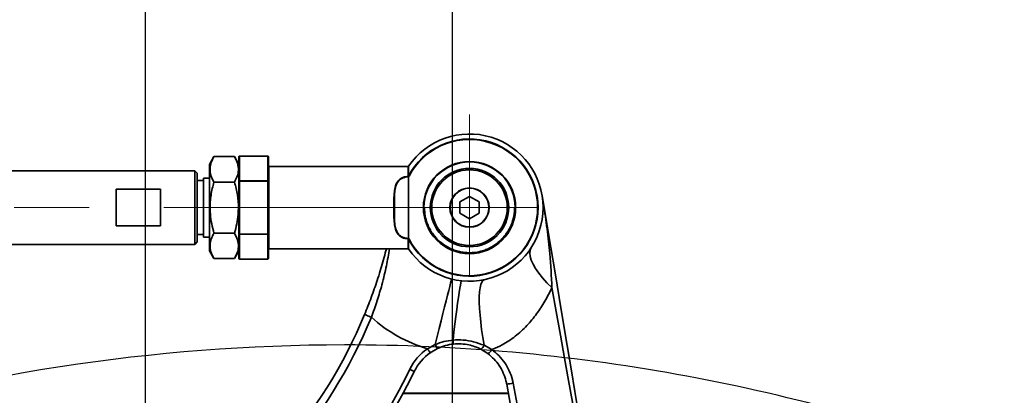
# Model space of a CAD drawing. Header units: millimetres. Extents: x 7702 to 16913, y -3294 to 4428.
# Tile 60 of 88: x 11186 to 11587, y 2949 to 3102. Entities that reach past the tile are written whole.
import ezdxf

# ---------------------------------------------------------------- set-up
doc = ezdxf.new("R2010")
doc.units = ezdxf.units.MM
doc.header["$LTSCALE"] = 6
doc.header["$PDSIZE"] = -1
doc.linetypes.add('CENTER', pattern=[50.8, 31.75, -6.35, 6.35, -6.35])
doc.linetypes.add('CENTERX2', pattern=[20.32, 12.7, -2.54, 2.54, -2.54])
doc.layers.add('中心线', color=4, linetype='CENTERX2', lineweight=20)
doc.layers.add('标注线', color=3, linetype='Continuous', lineweight=20)
doc.layers.add('细点划线', color=6, linetype='CENTER')
doc.dimstyles.new('ISO-25', dxfattribs={"dimtxt": 40, "dimasz": 30, "dimexe": 10, "dimexo": 0.625, "dimtad": 1, "dimtoh": 1, "dimdec": 1, "dimtxsty": 'Standard', "dimcen": 2.5, "dimclrd": 1, "dimclre": 1, "dimclrt": 4, "dimadec": 0, "dimazin": 0, "dimtfac": 1, "dimtdec": 1, "dimtmove": 0, "dimatfit": 3, "dimfxl": 1, "dimarcsym": 0})

# ---------------------------------------------------------------- blocks, each defined once
blk = doc.blocks.new('*D16')
at = {"layer": 'Defpoints', "color": 0, "transparency": 16777216}
for p in [(11236.94, 3166.02), (10507.09, 2884.06), (11236.94, 2847.87)]:
    blk.add_point(p, dxfattribs=at)
at = {"layer": '标注线', "color": 1, "lineweight": -2, "transparency": 16777216}
for p, q in [((10507.09, 2884.68), (10507.09, 3176.02)), ((11236.94, 2848.49), (11236.94, 3176.02)), ((10537.09, 3166.02), (11206.94, 3166.02))]:
    blk.add_line(p, q, dxfattribs=at)
at = {"layer": '标注线', "color": 1, "transparency": 16777216}
for points in [[(10537.09, 3171.02), (10537.09, 3161.02), (10507.09, 3166.02)], [(11206.94, 3171.02), (11206.94, 3161.02), (11236.94, 3166.02)]]:
    blk.add_solid(points, dxfattribs=at)
at = {"layer": '标注线', "color": 4, "transparency": 16777216, "insert": (10872.02, 3190), "char_height": 40, "attachment_point": 5}
blk.add_mtext('729,9', dxfattribs=at)
blk = doc.blocks.new('*D17')
at = {"layer": 'Defpoints', "color": 0, "transparency": 16777216}
for p in [(11362.09, 3164.74), (11362.09, 2886.14), (11236.94, 2847.87)]:
    blk.add_point(p, dxfattribs=at)
at = {"layer": '标注线', "color": 1, "lineweight": -2, "transparency": 16777216}
for p, q in [((11236.94, 2848.49), (11236.94, 3174.74)), ((11362.09, 2886.76), (11362.09, 3174.74)), ((11266.94, 3164.74), (11332.09, 3164.74)), ((11362.09, 3164.74), (11524.07, 3164.74))]:
    blk.add_line(p, q, dxfattribs=at)
at = {"layer": '标注线', "color": 1, "transparency": 16777216}
for points in [[(11266.94, 3169.74), (11266.94, 3159.74), (11236.94, 3164.74)], [(11332.09, 3169.74), (11332.09, 3159.74), (11362.09, 3164.74)]]:
    blk.add_solid(points, dxfattribs=at)
at = {"layer": '标注线', "color": 4, "transparency": 16777216, "insert": (11458.08, 3188.72), "char_height": 40, "attachment_point": 5}
blk.add_mtext('125,1', dxfattribs=at)

msp = doc.modelspace()

# ---------------------------------------------------------------- linework, layer by layer
at = {"color": 7, "linetype": 'Continuous', "lineweight": 35, "ltscale": 2}
for p, q in [((11264.84, 3045.84), (11263.01, 3042.68)), ((11264.84, 3045.84), (11273.19, 3045.84)), ((11275.01, 3042.68), (11273.19, 3045.84)), ((11275.01, 3045.85), (11275.01, 3035.81)), ((11286.81, 3046.05), (11275.21, 3046.05)), ((11287.01, 3045.85), (11287.01, 3035.81)), ((11257.01, 3040.05), (10751.01, 3040.05)), ((11258.01, 3039.05), (11257.01, 3040.05)), ((11257.01, 3010.05), (11257.01, 3040.05)), ((11258.01, 3039.05), (11258.01, 3011.05)), ((11263.01, 3007.43), (11263.01, 3042.68)), ((11287.21, 3041.8), (11287.21, 3008.3)), ((11344.02, 3041.8), (11287.21, 3041.8)), ((11344.02, 3041.8), (11344.02, 3037.74)), ((11344.18, 3041.89), (11344.18, 3037.91)), ((11260.51, 3036.05), (11258.01, 3036.05)), ((11263.01, 3037.05), (11260.51, 3037.05)), ((11260.51, 3013.05), (11260.51, 3037.05)), ((11264.84, 3035.44), (11273.19, 3035.44)), ((11275.01, 3035.81), (11275.01, 3014.29)), ((11275.21, 3035.81), (11275.01, 3035.81)), ((11275.21, 3035.92), (11275.21, 3035.81)), ((11275.21, 3035.92), (11286.81, 3035.92)), ((11275.21, 3035.81), (11275.21, 3014.29)), ((11275.21, 3035.81), (11286.81, 3035.81)), ((11286.81, 3035.92), (11286.81, 3035.81)), ((11286.81, 3035.81), (11286.81, 3014.29)), ((11287.01, 3035.81), (11286.81, 3035.81)), ((11287.01, 3035.81), (11287.01, 3014.29)), ((11344.12, 3037.61), (11344.12, 3012.49)), ((11225.01, 3017.57), (11225.01, 3032.54)), ((11225.01, 3032.54), (11243.01, 3032.54)), ((11243.01, 3032.54), (11243.01, 3017.57)), ((11369.01, 3029.63), (11365.05, 3027.34)), ((11365.05, 3027.34), (11365.05, 3022.77)), ((11372.98, 3027.34), (11369.01, 3029.63)), ((11372.98, 3022.77), (11372.98, 3027.34)), ((11350.21, 3025.05), (11350.41, 3025.05)), ((11365.05, 3022.77), (11369.01, 3020.48)), ((11369.01, 3020.48), (11372.98, 3022.77)), ((11387.81, 3025.05), (11387.61, 3025.05)), ((11243.01, 3017.57), (11225.01, 3017.57)), ((11264.84, 3014.66), (11273.19, 3014.66)), ((11257.01, 3010.05), (11258.01, 3011.05)), ((11258.01, 3014.05), (11260.51, 3014.05)), ((11260.51, 3013.05), (11263.01, 3013.05)), ((11275.21, 3014.29), (11275.01, 3014.29)), ((11275.01, 3014.29), (11275.01, 3004.25)), ((11275.21, 3014.29), (11275.21, 3014.19)), ((11286.81, 3014.29), (11275.21, 3014.29)), ((11286.81, 3014.19), (11275.21, 3014.19)), ((11287.01, 3014.29), (11286.81, 3014.29)), ((11286.81, 3014.29), (11286.81, 3014.19)), ((11287.01, 3014.29), (11287.01, 3004.25)), ((11344.02, 3012.36), (11344.02, 3008.3)), ((11344.18, 3012.2), (11344.18, 3008.21)), ((10751.01, 3010.05), (11257.01, 3010.05)), ((11263.01, 3007.43), (11264.84, 3004.27)), ((11273.19, 3004.27), (11275.01, 3007.43)), ((11344.02, 3008.3), (11287.21, 3008.3)), ((11264.84, 3004.27), (11273.19, 3004.27)), ((11275.21, 3004.05), (11286.81, 3004.05)), ((11351.84, 2967.56), (11355.04, 2969.29)), ((11355.94, 2967.64), (11352.99, 2965.93)), ((11376.48, 2965.56), (11373.65, 2967.33)), ((11374.97, 2968.93), (11378.13, 2967.16))]:
    msp.add_line(p, q, dxfattribs=at)
at = {"color": 8, "linetype": 'Continuous', "lineweight": 35, "ltscale": 2}
for p, q in [((11275.21, 3046.05), (11275.21, 3035.92)), ((11286.81, 3046.05), (11286.81, 3035.92)), ((11350.41, 3025.05), (11350.62, 3025.05)), ((11387.4, 3025.05), (11387.61, 3025.05)), ((11275.21, 3014.19), (11275.21, 3004.05)), ((11286.81, 3014.19), (11286.81, 3004.05)), ((11384.87, 2949.23), (11341.84, 2949.23))]:
    msp.add_line(p, q, dxfattribs=at)
at = {"color": 7, "linetype": 'Continuous', "lineweight": 35, "ltscale": 2, "flags": 128}
for points in [[(11275.21, 3035.92), (11275.17, 3035.92), (11275.14, 3035.91), (11275.1, 3035.9), (11275.07, 3035.89), (11275.05, 3035.87), (11275.03, 3035.85), (11275.02, 3035.83), (11275.01, 3035.81)], [(11287.01, 3035.81), (11287.01, 3035.83), (11287, 3035.85), (11286.98, 3035.87), (11286.95, 3035.89), (11286.92, 3035.9), (11286.89, 3035.91), (11286.85, 3035.92), (11286.81, 3035.92)], [(11398.6, 3030), (11400.39, 3019.32), (11402.14, 3008.81), (11403.87, 2998.5), (11405.56, 2988.39), (11407.21, 2978.49), (11408.83, 2968.81), (11410.41, 2959.36), (11411.95, 2950.14), (11413.45, 2941.17)], [(11275.21, 3014.19), (11275.17, 3014.19), (11275.14, 3014.2), (11275.1, 3014.21), (11275.07, 3014.22), (11275.05, 3014.23), (11275.03, 3014.25), (11275.02, 3014.27), (11275.01, 3014.29)], [(11287.01, 3014.29), (11287.01, 3014.27), (11287, 3014.25), (11286.98, 3014.23), (11286.95, 3014.22), (11286.92, 3014.21), (11286.89, 3014.2), (11286.85, 3014.19), (11286.81, 3014.19)], [(11394.19, 3008.74), (11393.73, 3007.71), (11393.58, 3006.5), (11393.72, 3005.13), (11394.16, 3003.6), (11394.9, 3001.95), (11395.93, 3000.18), (11397.23, 2998.33), (11398.79, 2996.4), (11400.59, 2994.43), (11402.61, 2992.43)], [(11361.72, 2995.95), (11361.68, 2995.76), (11361.53, 2995.19), (11361.3, 2994.26), (11360.97, 2992.96), (11360.56, 2991.32), (11360.07, 2989.36), (11359.51, 2987.11), (11358.88, 2984.6), (11358.19, 2981.85), (11357.45, 2978.9), (11356.68, 2975.8), (11355.87, 2972.58), (11355.04, 2969.29)], [(11365.79, 2995.23), (11365.67, 2995.04), (11365.5, 2994.46), (11365.29, 2993.49), (11365.05, 2992.16), (11364.78, 2990.46), (11364.47, 2988.44), (11364.14, 2986.11), (11363.79, 2983.5), (11363.42, 2980.66), (11363.05, 2977.61), (11362.66, 2974.4), (11362.28, 2971.07)], [(11375.01, 2995.66), (11374.46, 2995.36), (11373.99, 2994.7), (11373.6, 2993.69), (11373.31, 2992.34), (11373.11, 2990.67), (11373.01, 2988.71), (11373.01, 2986.46), (11373.1, 2983.97), (11373.29, 2981.26), (11373.58, 2978.36), (11373.96, 2975.32), (11374.43, 2972.16), (11374.97, 2968.93)], [(11430.69, 2836), (11429.97, 2840.01), (11429.19, 2844.36), (11428.35, 2849.03), (11427.46, 2854.02), (11426.51, 2859.32), (11425.5, 2864.94), (11424.43, 2870.86), (11423.32, 2877.09), (11422.14, 2883.61), (11420.92, 2890.42), (11419.65, 2897.52), (11418.32, 2904.89), (11416.95, 2912.54), (11415.53, 2920.45), (11414.06, 2928.62), (11412.55, 2937.04), (11411, 2945.71), (11409.4, 2954.61), (11407.76, 2963.75), (11406.08, 2973.1), (11404.36, 2982.66), (11402.61, 2992.43)], [(11326.22, 2981.49), (11326.28, 2981.47), (11326.43, 2981.41), (11326.69, 2981.3), (11327.03, 2981.16), (11327.45, 2980.98), (11327.93, 2980.79), (11328.45, 2980.57), (11329, 2980.35)], [(11352.99, 2965.93), (11352.97, 2965.96), (11352.9, 2966.05), (11352.79, 2966.2), (11352.65, 2966.41), (11352.48, 2966.65), (11352.28, 2966.94), (11352.06, 2967.24), (11351.84, 2967.56)], [(11346.49, 2958.29), (11346.45, 2958.31), (11346.35, 2958.36), (11346.18, 2958.44), (11345.96, 2958.54), (11345.69, 2958.68), (11345.38, 2958.83), (11345.04, 2958.99), (11344.69, 2959.16)], [(11399.25, 2870.39), (11397.47, 2880.15), (11395.65, 2890.1), (11393.81, 2900.22), (11391.93, 2910.51), (11390.03, 2920.96), (11388.1, 2931.55), (11386.14, 2942.28), (11384.16, 2953.15)], [(11386.81, 2953.5), (11388.84, 2942.64), (11390.86, 2931.91), (11392.84, 2921.31), (11394.8, 2910.87), (11396.73, 2900.58), (11398.63, 2890.45), (11400.49, 2880.51), (11402.33, 2870.75)]]:
    msp.add_lwpolyline(points, dxfattribs=at)
at = {"color": 7, "linetype": 'Continuous', "lineweight": 35, "ltscale": 2}
for radius in [16, 15.4, 8, 7.9]:
    msp.add_circle((11369.01, 3025.05), radius, dxfattribs=at)
for centre, radius, start, end in [((11369.01, 3025.05), 30, 0, 145.8571), ((11369.01, 3025.05), 27.96, 207.3756, 152.6244), ((11369.01, 3025.05), 27.77, 207.3756, 152.6244), ((11275.21, 3045.85), 0.2, 90, 180), ((11286.81, 3045.85), 0.2, 0, 90), ((11369.01, 3025.05), 18.8, 0, 180), ((11369.01, 3025.05), 18.6, 0, 180), ((11287.21, 3042), 0.2, 180, 270), ((11344.02, 3042), 0.2, 270, 325.8571), ((11336.45, 3037.49), 7.57, 0.7789, 1.9254), ((11233.22, 2997.38), 117.98, 19.9378, 20.0134), ((11292.96, 2938.79), 111.57, 62.5759, 62.6716), ((11369.01, 3025.05), 8, 90, 270), ((11369.01, 3025.05), 8, 0, 90), ((11369.01, 3025.05), 30, 214.1429, 0), ((11369.01, 3025.05), 18.8, 180, 0), ((11369.01, 3025.05), 18.6, 180, 0), ((11336.4, 3012.62), 7.63, 358.0785, 359.2173), ((11265.01, 3041.17), 84.15, 339.9714, 340.0774), ((11333.01, 3033.99), 24.49, 297.1582, 297.5943), ((11287.21, 3008.1), 0.2, 90, 180), ((11344.02, 3008.1), 0.2, 34.1429, 90), ((11275.21, 3004.25), 0.2, 180, 270), ((11286.81, 3004.25), 0.2, 270, 0), ((11141.36, 3057.82), 200, 299.6519, 337.5653), ((11141.36, 3057.82), 203, 299.6519, 337.5653), ((11369.01, 3025.05), 60, 228.1664, 253.3675), ((11402.18, 2974.77), 40.07, 185.2962, 187.6157), ((11364.48, 2949.56), 22, 125.0762, 154.1172), ((11363.08, 2972.59), 8.69, 202.3434, 214.7266), ((11372.4, 2969.71), 2.69, 297.7805, 343.1582), ((11374.92, 2968.8), 3.6, 295.6889, 332.7988), ((11364.48, 2949.56), 20, 125.0762, 154.1172), ((11141.36, 3057.82), 226, 308.5077, 334.1172), ((11141.36, 3057.82), 228, 308.5077, 334.1172), ((11383.98, 2964.42), 11.28, 270.9055, 284.5201), ((11383.47, 2934.4), 15, 84.7127, 90)]:
    msp.add_arc(centre, radius, start, end, dxfattribs=at)
for points, knots in [([(11264.84, 3035.44), (11264.37, 3036.35), (11263.43, 3038.17), (11263.09, 3040.87), (11263.59, 3043.45), (11264.42, 3045.04), (11264.84, 3045.84)], [0, 0, 0, 0, 0.264611, 0.534957, 0.765348, 1, 1, 1, 1]), ([(11273.19, 3045.84), (11273.65, 3044.94), (11274.59, 3043.11), (11274.94, 3040.41), (11274.43, 3037.83), (11273.61, 3036.24), (11273.19, 3035.44)], [0, 0, 0, 0, 0.264608, 0.534958, 0.765348, 1, 1, 1, 1]), ([(11264.84, 3014.66), (11264.51, 3015.9), (11263.85, 3018.38), (11263.22, 3022.66), (11263.18, 3027.52), (11263.89, 3031.95), (11264.6, 3034.56), (11264.84, 3035.44)], [0, 0, 0, 0, 0.1817357, 0.3649992, 0.6142367, 0.8702002, 1, 1, 1, 1]), ([(11273.19, 3035.44), (11273.43, 3034.56), (11274.13, 3031.99), (11274.84, 3027.57), (11274.82, 3022.71), (11274.18, 3018.39), (11273.52, 3015.91), (11273.19, 3014.66)], [0, 0, 0, 0, 0.1298, 0.379353, 0.634999, 0.816594, 1, 1, 1, 1]), ([(11344.02, 3012.36), (11343.6, 3012.39), (11342.73, 3012.45), (11341.5, 3012.87), (11340.37, 3013.57), (11339.41, 3014.69), (11338.69, 3016.37), (11338.29, 3018.72), (11338.18, 3021.7), (11338.18, 3025.05), (11338.18, 3028.4), (11338.29, 3031.38), (11338.69, 3033.74), (11339.41, 3035.41), (11340.37, 3036.53), (11341.5, 3037.24), (11342.73, 3037.65), (11343.6, 3037.71), (11344.02, 3037.74)], [0, 0, 0, 0, 0.036991, 0.075799, 0.11836, 0.167844, 0.228968, 0.306914, 0.400637, 0.499999, 0.599361, 0.693087, 0.771033, 0.832157, 0.881639, 0.924202, 0.963009, 1, 1, 1, 1]), ([(11344.02, 3012.51), (11343.61, 3012.54), (11342.77, 3012.6), (11341.58, 3013.01), (11340.49, 3013.71), (11339.56, 3014.82), (11338.87, 3016.48), (11338.48, 3018.81), (11338.38, 3021.75), (11338.38, 3025.05), (11338.38, 3028.36), (11338.48, 3031.3), (11338.87, 3033.63), (11339.56, 3035.29), (11340.49, 3036.39), (11341.58, 3037.09), (11342.77, 3037.5), (11343.61, 3037.56), (11344.02, 3037.59)], [0, 0, 0, 0, 0.036544, 0.074904, 0.117045, 0.166189, 0.227163, 0.305309, 0.399685, 0.499999, 0.600312, 0.694692, 0.772834, 0.833808, 0.882952, 0.925096, 0.963457, 1, 1, 1, 1]), ([(11344.02, 3037.74), (11344.03, 3037.74), (11344.05, 3037.75), (11344.06, 3037.75), (11344.07, 3037.76)], [0, 0, 0, 0, 0.5199084, 1, 1, 1, 1]), ([(11344.02, 3037.59), (11344.04, 3037.59), (11344.08, 3037.6), (11344.11, 3037.61), (11344.12, 3037.61)], [0, 0, 0, 0, 0.529, 1, 1, 1, 1]), ([(11344.07, 3037.76), (11344.09, 3037.77), (11344.12, 3037.79), (11344.15, 3037.83), (11344.17, 3037.87), (11344.18, 3037.9), (11344.18, 3037.91)], [0, 0, 0, 0, 0.3117927, 0.5279284, 0.755073, 1, 1, 1, 1]), ([(11344.12, 3037.61), (11344.16, 3037.63), (11344.21, 3037.65), (11344.27, 3037.71), (11344.32, 3037.76), (11344.34, 3037.8), (11344.35, 3037.82)], [0, 0, 0, 0, 0.344825, 0.561705, 0.777417, 1, 1, 1, 1]), ([(11398.6, 3030), (11398.61, 3029.98), (11398.8, 3028.81), (11399.53, 3024.28), (11400.66, 3016.39), (11401.98, 3005.05), (11402.38, 2997.04), (11402.61, 2992.43)], [0, 0, 0, 0, 0.001311, 0.094315, 0.364112, 0.634174, 1, 1, 1, 1]), ([(11387.4, 3025.05), (11387.38, 3024.28), (11387.32, 3022.79), (11386.9, 3020.63), (11386.19, 3018.32), (11385.02, 3015.83), (11383.17, 3013.15), (11381.07, 3011.07), (11378.95, 3009.53), (11377.14, 3008.51), (11375.19, 3007.69), (11372.52, 3006.9), (11369.7, 3006.58), (11366.92, 3006.74), (11364.84, 3007.1), (11362.83, 3007.69), (11360.26, 3008.77), (11357.96, 3010.24), (11356.02, 3011.99), (11354.72, 3013.42), (11353.56, 3015.01), (11352.55, 3016.78), (11351.6, 3018.96), (11350.8, 3021.71), (11350.68, 3023.9), (11350.62, 3025.05)], [0, 0, 0, 0, 0.040117, 0.077445, 0.113993, 0.165501, 0.219576, 0.282895, 0.317899, 0.355243, 0.390658, 0.427666, 0.499969, 0.536464, 0.572392, 0.609398, 0.644812, 0.717043, 0.749812, 0.780442, 0.817197, 0.852275, 0.886092, 0.940368, 1, 1, 1, 1]), ([(11264.84, 3004.27), (11264.37, 3005.17), (11263.43, 3006.99), (11263.09, 3009.7), (11263.59, 3012.28), (11264.42, 3013.86), (11264.84, 3014.66)], [0, 0, 0, 0, 0.264611, 0.534957, 0.765348, 1, 1, 1, 1]), ([(11273.19, 3014.66), (11273.65, 3013.76), (11274.59, 3011.93), (11274.94, 3009.23), (11274.43, 3006.65), (11273.61, 3005.07), (11273.19, 3004.27)], [0, 0, 0, 0, 0.264608, 0.534958, 0.765348, 1, 1, 1, 1]), ([(11344.12, 3012.49), (11344.11, 3012.5), (11344.07, 3012.51), (11344.04, 3012.51), (11344.02, 3012.51)], [0, 0, 0, 0, 0.588837, 1, 1, 1, 1]), ([(11344.07, 3012.35), (11344.06, 3012.35), (11344.04, 3012.36), (11344.03, 3012.36), (11344.02, 3012.36)], [0, 0, 0, 0, 0.596787, 1, 1, 1, 1]), ([(11344.18, 3012.2), (11344.18, 3012.22), (11344.16, 3012.25), (11344.13, 3012.29), (11344.11, 3012.33), (11344.08, 3012.34), (11344.07, 3012.35)], [0, 0, 0, 0, 0.3702613, 0.5907393, 0.8009934, 1, 1, 1, 1]), ([(11344.35, 3012.28), (11344.33, 3012.31), (11344.3, 3012.36), (11344.24, 3012.42), (11344.19, 3012.46), (11344.15, 3012.48), (11344.12, 3012.49)], [0, 0, 0, 0, 0.340222, 0.55545, 0.774786, 1, 1, 1, 1]), ([(11326.22, 2981.49), (11326.69, 2982.64), (11327.62, 2984.94), (11328.95, 2988.43), (11330.2, 2991.92), (11331.43, 2995.55), (11332.6, 2999.25), (11333.71, 3003), (11334.55, 3006.02), (11334.98, 3007.74), (11335.12, 3008.3)], [0, 0, 0, 0, 0.120523, 0.24107, 0.366353, 0.491659, 0.635786, 0.779952, 0.928091, 1, 1, 1, 1]), ([(11402.61, 2992.43), (11401.69, 2990.57), (11399.85, 2986.82), (11396.43, 2981.64), (11392.43, 2976.83), (11387.78, 2972.54), (11383.07, 2969.38), (11379.72, 2967.78), (11378.28, 2967.21), (11378.13, 2967.16)], [0, 0, 0, 0, 0.172877, 0.34614, 0.518809, 0.69623, 0.87342, 0.986929, 1, 1, 1, 1]), ([(11355.04, 2969.29), (11356.21, 2969.71), (11358.55, 2970.57), (11361.03, 2970.9), (11362.28, 2971.07)], [0, 0, 0, 0, 0.495074, 1, 1, 1, 1]), ([(11362.28, 2971.07), (11363.67, 2971.12), (11366.51, 2971.22), (11370.83, 2970.47), (11373.56, 2969.46), (11374.97, 2968.93)], [0, 0, 0, 0, 0.319443, 0.649482, 1, 1, 1, 1]), ([(11362.46, 2969.46), (11361.35, 2969.3), (11359.1, 2968.97), (11357, 2968.09), (11355.94, 2967.64)], [0, 0, 0, 0, 0.492641, 1, 1, 1, 1]), ([(11373.65, 2967.33), (11372.88, 2967.7), (11371.32, 2968.43), (11368.63, 2969.18), (11365.65, 2969.63), (11363.53, 2969.52), (11362.46, 2969.46)], [0, 0, 0, 0, 0.225054, 0.454722, 0.72336, 1, 1, 1, 1]), ([(11378.13, 2967.16), (11379.1, 2966.38), (11381.06, 2964.79), (11383.44, 2961.85), (11385.32, 2958.54), (11386.35, 2955.7), (11386.71, 2953.97), (11386.81, 2953.5)], [0, 0, 0, 0, 0.22633, 0.459079, 0.68338, 0.914821, 1, 1, 1, 1]), ([(11384.16, 2953.15), (11384.07, 2953.57), (11383.76, 2955.1), (11382.86, 2957.68), (11381.22, 2960.67), (11379.11, 2963.37), (11377.37, 2964.82), (11376.48, 2965.56)], [0, 0, 0, 0, 0.085665, 0.310649, 0.542798, 0.7682, 1, 1, 1, 1]), ([(11362.09, 2949.4), (11360.99, 2949.4), (11358.73, 2949.4), (11355.38, 2949.4), (11352.11, 2949.4), (11349.08, 2949.4), (11346.42, 2949.4), (11344.23, 2949.4), (11342.64, 2949.4), (11342, 2949.4), (11341.73, 2949.4)], [0, 0, 0, 0, 0.122433, 0.249833, 0.380779, 0.513573, 0.646367, 0.777314, 0.904715, 1, 1, 1, 1]), ([(11383.41, 2949.4), (11383.41, 2949.4), (11383.4, 2949.4), (11382.77, 2949.4), (11381.63, 2949.4), (11379.96, 2949.4), (11377.76, 2949.4), (11375.1, 2949.4), (11372.06, 2949.4), (11368.8, 2949.4), (11365.45, 2949.4), (11363.19, 2949.4), (11362.09, 2949.4)], [0, 0, 0, 0, 0.073349, 0.172037, 0.270726, 0.373422, 0.478977, 0.586021, 0.693063, 0.798618, 0.901312, 1, 1, 1, 1])]:
    msp.add_open_spline(points, degree=3, knots=knots, dxfattribs=at)
at = {"color": 8, "linetype": 'Continuous', "lineweight": 35, "ltscale": 2}
msp.add_open_spline([(11336.42, 3008.3), (11336.01, 3006), (11335.41, 3002.51), (11334.29, 2997.52), (11333.11, 2992.84), (11331.74, 2988.21), (11330.25, 2983.75), (11329.41, 2981.48), (11329, 2980.35)], degree=3, knots=[0, 0, 0, 0, 0.27114, 0.409769, 0.548352, 0.770254, 0.88514, 1, 1, 1, 1], dxfattribs=at)
at = {"layer": '中心线', "ltscale": 2}
for p, q in [((11369.01, 2997.28), (11369.01, 3063.01)), ((11396.79, 3025.05), (10616.51, 3025.05))]:
    msp.add_line(p, q, dxfattribs=at)
at = {"layer": '细点划线', "ltscale": 15}
msp.add_arc((11318.07, 2209.07), 760, 90, 125, dxfattribs=at)
at = {"layer": '细点划线', "color": 4, "ltscale": 15}
for centre, radius, start, end in [((11318.07, 2209.07), 760, 90, 125), ((11318.74, 2209.88), 759.2, 9.949, 90.051)]:
    msp.add_arc(centre, radius, start, end, dxfattribs=at)

# ---------------------------------------------------------------- dimensions: what is measured, and where the dimension line sits
at = {"layer": '标注线'}
for base, p1, p2, picture, middle in [((11236.9416, 3166.0222), (10507.0907, 2884.0571), (11236.9416, 2847.8692), '*D16', (10872.0162, 3189.9992)), ((11362.0907, 3164.7382), (11236.9416, 2847.8692), (11362.0907, 2886.1391), '*D17', (11458.0789, 3188.7152))]:
    dim = msp.add_linear_dim(base=base, p1=p1, p2=p2, dimstyle='ISO-25', dxfattribs=at)
    dim.commit()
    dim.dimension.update_dxf_attribs({"geometry": picture, "text_midpoint": middle})

doc.saveas('drawing.dxf')
